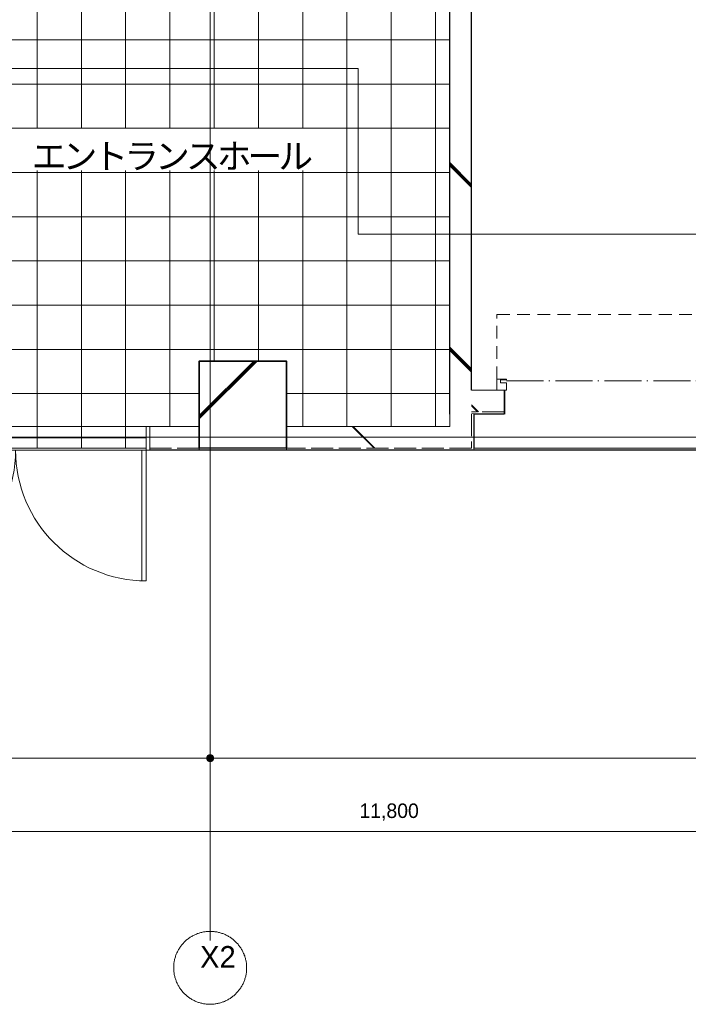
# Model space of a CAD drawing. Header units: millimetres. Extents: x -38341 to 3709, y -10682 to 48718.
# Tile 45 of 118: x -30295 to -25690, y 31758 to 38543. Entities that reach past the tile are written whole.
import ezdxf

# ---------------------------------------------------------------- set-up
doc = ezdxf.new("R2010")
doc.units = ezdxf.units.MM
doc.header["$LTSCALE"] = 50
doc.header["$PDMODE"] = 1
doc.header["$PDSIZE"] = -2
for name, pattern in [('HHP一点鎖線50-02', [6.749974, 5.09999, -0.759993, 0.129997, -0.759993]), ('HHP破線50-05', [2.789987, 1.759991, -1.029995]), ('ISO-02 破線', [3.81, 3.048, -0.762]), ('ISO-07 点線', [0.889, 0.127, -0.762]), ('ISO-08 一点鎖線', [9.144, 6.096, -0.762, 1.524, -0.762])]:
    doc.linetypes.add(name, pattern=pattern)
for name, color, linetype, lineweight in [('00ライン-グリッド-番号', 7, 'Continuous', 5), ('00ライン-グリッド-番号_ハッチング', 7, 'Continuous', 5), ('02モデリング-01スペース-2名前', 7, 'Continuous', 5), ('02モデリング-03スラブ-仕上げ', 7, 'Continuous', 5), ('02モデリング-03スラブ-仕上げ_ハッチング', 7, 'Continuous', 5), ('02モデリング-04壁-外部', 7, 'Continuous', 5), ('02モデリング-04壁-外部_ハッチング', 7, 'Continuous', 5), ('02モデリング-07建具-鋼製', 7, 'Continuous', 5), ('02モデリング-07建具-鋼製_ハッチング', 7, 'Continuous', 5), ('02モデリング-11柱', 7, 'Continuous', 25), ('02モデリング-11柱_ハッチング', 7, 'Continuous', 5), ('05記号ラベル-断面線', 7, 'Continuous', 5), ('一般', 7, 'Continuous', 5), ('一般_ハッチング', 7, 'Continuous', 5), ('寸法', 7, 'Continuous', 5), ('寸法_ハッチング', 7, 'Continuous', 5), ('木造建具-2D-シャッター', 7, 'HHP一点鎖線50-02', 15), ('木造建具-2D-シャッターケース', 7, 'HHP破線50-05', 18)]:
    doc.layers.add(name, color=color, linetype=linetype, lineweight=lineweight)
doc.layers.add('00ライン-グリッド-線', color=13, linetype='ISO-08 一点鎖線', lineweight=5, true_color=0xff5454)
doc.styles.add('PT Sans Narrow', font='PTSans.ttc')
doc.styles.get("Standard").update_dxf_attribs({"font": 'txt', "bigfont": 'BIGFONT.SHX'})
pattern_1 = [(0, (0, 0), (2e-14, -304.8), []), (-90, (0, 0), (304.8, 0), [])]

# ---------------------------------------------------------------- blocks, each defined once
blk = doc.blocks.new('グループ-48')
at = {"color": 255, "linetype": 'Continuous', "lineweight": 5, "transparency": 33554687}
blk.add_wipeout([(6350, 8325), (6350, 75), (5225, 75), (5225, 525), (4625, 525), (4625, 75), (4285, 75), (4285, -75), (2460, -75), (2460, 75), (2075, 75), (2075, 3175), (3432.5, 3175), (3432.5, 4525), (4775, 4525), (4775, 6025), (3075, 6025), (3075, 6730.8), (2890, 6730.8), (2890, 7620.8), (3075, 7620.8), (3075, 8325), (4625, 8325), (4625, 7875), (5225, 7875), (5225, 8325)], dxfattribs=at).dxf.layer = '02モデリング-03スラブ-仕上げ_ハッチング'
at = {"layer": '02モデリング-03スラブ-仕上げ_ハッチング', "linetype": 'Continuous', "lineweight": 5, "transparency": 33554687}
h = blk.add_hatch(dxfattribs=at)
h.set_pattern_fill('12インチタイル HF', style=0, pattern_type=2)
h.set_pattern_definition(pattern_1)
h.paths.add_polyline_path([(6350, 8325), (6350, 75), (5225, 75), (5225, 525), (4625, 525), (4625, 75), (4285, 75), (4285, -75), (2460, -75), (2460, 75), (2075, 75), (2075, 3175), (3432.5, 3175), (3432.5, 4525), (4775, 4525), (4775, 6025), (3075, 6025), (3075, 6730.8), (2890, 6730.8), (2890, 7620.8), (3075, 7620.8), (3075, 8325), (4625, 8325), (4625, 7875), (5225, 7875), (5225, 8325)])
at = {"layer": '02モデリング-03スラブ-仕上げ', "color": 7, "linetype": 'Continuous', "lineweight": 5, "transparency": 33554687, "flags": 128}
blk.add_lwpolyline([(6350, 8325), (6350, 75), (5225, 75), (5225, 525), (4625, 525), (4625, 75), (4285, 75), (4285, -75), (2460, -75), (2460, 75), (2075, 75), (2075, 3175)], dxfattribs=at)
at = {"color": 255, "linetype": 'Continuous', "lineweight": 5, "transparency": 33554687}
blk.add_wipeout([(6350, 8325), (6350, 75), (5225, 75), (5225, 525), (4625, 525), (4625, 75), (4285, 75), (4285, -75), (2460, -75), (2460, 75), (2075, 75), (2075, 3175), (3432.5, 3175), (3432.5, 4525), (4775, 4525), (4775, 6025), (3075, 6025), (3075, 6730.8), (2890, 6730.8), (2890, 7620.8), (3075, 7620.8), (3075, 8325), (4625, 8325), (4625, 7875), (5225, 7875), (5225, 8325)], dxfattribs=at).dxf.layer = '02モデリング-03スラブ-仕上げ_ハッチング'
at = {"layer": '02モデリング-03スラブ-仕上げ_ハッチング', "linetype": 'Continuous', "lineweight": 5, "transparency": 33554687}
h = blk.add_hatch(dxfattribs=at)
h.set_pattern_fill('12インチタイル HF', style=0, pattern_type=2)
h.set_pattern_definition(pattern_1)
h.paths.add_polyline_path([(6350, 8325), (6350, 75), (5225, 75), (5225, 525), (4625, 525), (4625, 75), (4285, 75), (4285, -75), (2460, -75), (2460, 75), (2075, 75), (2075, 3175), (3432.5, 3175), (3432.5, 4525), (4775, 4525), (4775, 6025), (3075, 6025), (3075, 6730.8), (2890, 6730.8), (2890, 7620.8), (3075, 7620.8), (3075, 8325), (4625, 8325), (4625, 7875), (5225, 7875), (5225, 8325)])
at = {"layer": '02モデリング-03スラブ-仕上げ', "color": 7, "linetype": 'Continuous', "lineweight": 5, "transparency": 33554687, "flags": 128}
blk.add_lwpolyline([(6350, 8325), (6350, 75), (5225, 75), (5225, 525), (4625, 525), (4625, 75), (4285, 75), (4285, -75), (2460, -75), (2460, 75), (2075, 75), (2075, 3175)], dxfattribs=at)
at = {"layer": '02モデリング-03スラブ-仕上げ', "color": 0, "flags": 1}
for tag in ['IFC_UUID', 'instanceID']:
    blk.add_attdef(tag, (2075, -75), '', height=0.18, dxfattribs=at)
blk = doc.blocks.new('スマートシャッター (2D)')
at = {"layer": '02モデリング-07建具-鋼製', "linetype": 'Continuous', "lineweight": 5}
for p in [(-2160, 0), (2160, 0)]:
    blk.add_point(p, dxfattribs=at)
at = {"layer": '木造建具-2D-シャッターケース'}
blk.add_line((-2215, -603), (2215, -603), dxfattribs=at)
at = {"layer": '02モデリング-07建具-鋼製', "color": 0, "flags": 1}
for tag in ['記号', 'No.']:
    blk.add_attdef(tag, (242.5, -55), '', height=0.18, dxfattribs=at)
at = {"color": 255}
for points in [[(-2215, -82.5), (-2215, -158), (-2150, -158), (-2150, -154), (-2190, -154), (-2190, -133), (-2150, -133), (-2150, -82.5)], [(2215, -82.5), (2215, -158), (2150, -158), (2150, -154), (2190, -154), (2190, -133), (2150, -133), (2150, -82.5)]]:
    blk.add_wipeout(points, dxfattribs=at).dxf.layer = '02モデリング-07建具-鋼製_ハッチング'
at = {"layer": '02モデリング-07建具-鋼製'}
for p, q in [((-2160, 82.5), (-2160, -82.5)), ((2160, 82.5), (2160, -82.5))]:
    blk.add_line(p, q, dxfattribs=at)
at = {"layer": '02モデリング-07建具-鋼製', "flags": 128}
for points in [[(-2215, -82.5), (-2215, -158), (-2150, -158), (-2150, -154), (-2190, -154), (-2190, -133), (-2150, -133), (-2150, -82.5)], [(2215, -82.5), (2215, -158), (2150, -158), (2150, -154), (2190, -154), (2190, -133), (2150, -133), (2150, -82.5)]]:
    blk.add_lwpolyline(points, close=True, dxfattribs=at)
at = {"layer": '木造建具-2D-シャッター'}
blk.add_line((-2150, -146), (2150, -146), dxfattribs=at)
at = {"layer": '木造建具-2D-シャッターケース'}
for p, q in [((-2215, -158), (-2215, -603)), ((2215, -603), (2215, -158))]:
    blk.add_line(p, q, dxfattribs=at)
blk = doc.blocks.new('グループ-114')
at = {"layer": '02モデリング-07建具-鋼製', "color": 7, "linetype": 'Continuous', "lineweight": 5, "transparency": 33554687}
for p, q in [((-925, 82.5), (-925, -82.5)), ((925, 82.5), (925, -82.5))]:
    blk.add_line(p, q, dxfattribs=at)
blk = doc.blocks.new('グループ-115')
at = {"color": 255, "linetype": 'Continuous', "lineweight": 5, "transparency": 33554687}
for points in [[(-925, 82.5), (-900, 82.5), (-900, -82.5), (-925, -82.5)], [(900, 82.5), (925, 82.5), (925, -82.5), (900, -82.5)]]:
    blk.add_wipeout(points, dxfattribs=at).dxf.layer = '02モデリング-07建具-鋼製_ハッチング'
at = {"layer": '02モデリング-07建具-鋼製', "color": 7, "linetype": 'Continuous', "lineweight": 5, "transparency": 33554687, "flags": 128}
for points in [[(-925, 82.5), (-900, 82.5), (-900, -82.5), (-925, -82.5)], [(900, 82.5), (925, 82.5), (925, -82.5), (900, -82.5)]]:
    blk.add_lwpolyline(points, close=True, dxfattribs=at)
blk = doc.blocks.new('グループ-116')
at = {"layer": '02モデリング-07建具-鋼製', "color": 7, "transparency": 33554687}
blk.add_blockref('グループ-114', (0, 0), dxfattribs=at)
blk.add_blockref('グループ-115', (0, 0), dxfattribs=at)
at = {"layer": '02モデリング-07建具-鋼製', "color": 7, "linetype": 'Continuous', "lineweight": 5, "transparency": 33554687}
for p, q in [((-925, 82.5), (-900, 82.5)), ((-900, 82.5), (-900, -82.5)), ((925, 82.5), (900, 82.5)), ((900, 82.5), (900, -82.5)), ((-925, -82.5), (-900, -82.5)), ((925, -82.5), (900, -82.5))]:
    blk.add_line(p, q, dxfattribs=at)
blk = doc.blocks.new('グループ-117')
at = {"layer": '02モデリング-07建具-鋼製', "color": 7, "linetype": 'Continuous', "lineweight": 5, "transparency": 33554687}
blk.add_arc((-900, 82.5), 900, 0, 90, dxfattribs=at)
blk = doc.blocks.new('グループ-119')
at = {"color": 255, "linetype": 'Continuous', "lineweight": 5, "transparency": 33554687}
blk.add_wipeout([(-900, 82.5), (-900, 982.5), (-870, 982.5), (-870, 82.5)], dxfattribs=at).dxf.layer = '02モデリング-07建具-鋼製_ハッチング'
at = {"layer": '02モデリング-07建具-鋼製', "color": 7, "linetype": 'Continuous', "lineweight": 5, "transparency": 33554687, "flags": 128}
blk.add_lwpolyline([(-900, 82.5), (-900, 982.5), (-870, 982.5), (-870, 82.5)], close=True, dxfattribs=at)
blk = doc.blocks.new('グループ-120')
at = {"layer": '一般', "color": 7, "transparency": 33554687}
blk.add_blockref('グループ-119', (0, 0), dxfattribs=at)
blk = doc.blocks.new('グループ-121')
at = {"layer": '一般', "color": 7, "transparency": 33554687}
blk.add_blockref('グループ-120', (0, 0), dxfattribs=at)
blk = doc.blocks.new('グループ-122')
at = {"layer": '02モデリング-07建具-鋼製', "color": 7, "linetype": 'Continuous', "lineweight": 5, "transparency": 33554687}
blk.add_arc((900, 82.5), 900, 90, 180, dxfattribs=at)
blk = doc.blocks.new('グループ-124')
at = {"color": 255, "linetype": 'Continuous', "lineweight": 5, "transparency": 33554687}
blk.add_wipeout([(900, 982.5), (900, 82.5), (870, 82.5), (870, 982.5)], dxfattribs=at).dxf.layer = '02モデリング-07建具-鋼製_ハッチング'
at = {"layer": '02モデリング-07建具-鋼製', "color": 7, "linetype": 'Continuous', "lineweight": 5, "transparency": 33554687, "flags": 128}
blk.add_lwpolyline([(900, 982.5), (900, 82.5), (870, 82.5), (870, 982.5)], close=True, dxfattribs=at)
blk = doc.blocks.new('グループ-125')
at = {"layer": '一般', "color": 7, "transparency": 33554687}
blk.add_blockref('グループ-124', (0, 0), dxfattribs=at)
blk = doc.blocks.new('グループ-126')
at = {"layer": '一般', "color": 7, "transparency": 33554687}
blk.add_blockref('グループ-125', (0, 0), dxfattribs=at)
blk = doc.blocks.new('グループ-127')
at = {"layer": '02モデリング-07建具-鋼製', "color": 7, "linetype": 'Continuous', "lineweight": 5, "transparency": 33554687}
for p, q in [((-925, 82.5), (925, 82.5)), ((-925, -82.5), (925, -82.5))]:
    blk.add_line(p, q, dxfattribs=at)
blk = doc.blocks.new('ドア (2D)-1')
at = {"layer": '02モデリング-07建具-鋼製', "color": 7, "transparency": 33554687}
blk.add_blockref('グループ-116', (0, 0), dxfattribs=at)
at = {"layer": '一般', "color": 7, "transparency": 33554687}
for name in ['グループ-117', 'グループ-122']:
    blk.add_blockref(name, (0, 0), dxfattribs=at)
at = {"layer": '02モデリング-07建具-鋼製', "color": 0, "flags": 1}
for tag in ['記号', 'No.', 'IFC_UUID', 'instanceID']:
    blk.add_attdef(tag, (-90, 0), '', height=0.18, dxfattribs=at)
at = {"layer": '02モデリング-07建具-鋼製', "color": 7, "transparency": 33554687}
for name in ['グループ-121', 'グループ-126']:
    blk.add_blockref(name, (0, 0), dxfattribs=at)
at = {"layer": '一般', "color": 7, "transparency": 33554687}
blk.add_blockref('グループ-127', (0, 0), dxfattribs=at)
blk = doc.blocks.new('グループ-159')
at = {"color": 255, "linetype": 'Continuous', "lineweight": 5, "transparency": 33554687}
blk.add_wipeout([(3471.6, 1840), (5437, 1840), (5437, 2126.5), (3471.6, 2126.5)], dxfattribs=at).dxf.layer = '一般_ハッチング'
at = {"layer": '一般', "color": 7, "transparency": 33554687, "insert": (3471.6, 1840), "char_height": 174.919, "attachment_point": 7, "line_spacing_factor": 2.004657, "style": 'PT Sans Narrow'}
blk.add_mtext('{\\T0.89;エントランスホール}', dxfattribs=at)
blk = doc.blocks.new('グループ-160')
at = {"layer": '02モデリング-01スペース-2名前', "color": 7, "transparency": 33554687}
blk.add_blockref('グループ-159', (0, 0), dxfattribs=at)
blk = doc.blocks.new('グループ-162')
at = {"color": 255, "linetype": 'Continuous', "lineweight": 35, "transparency": 33554687}
blk.add_wipeout([(4625, -75), (4625, 525), (5225, 525), (5225, -75)], dxfattribs=at).dxf.layer = '02モデリング-11柱_ハッチング'
at = {"layer": '02モデリング-11柱_ハッチング', "linetype": 'Continuous', "lineweight": 5, "transparency": 33554687}
h = blk.add_hatch(dxfattribs=at)
h.set_pattern_fill('鉄筋コンクリート [CN] HF-スラブ', style=0, pattern_type=2)
h.set_pattern_definition([(45, (8.95, -13.3), (-621.74, 650.72), []), (45, (14.1, -19.4), (-621.8, 650.67), []), (45, (17.9, -26.5), (-621.8, 650.67), [])])
h.paths.add_polyline_path([(4625, -75), (4625, 525), (5225, 525), (5225, -75)])
at = {"layer": '02モデリング-11柱', "color": 7, "linetype": 'Continuous', "lineweight": 35, "transparency": 33554687, "flags": 128}
blk.add_lwpolyline([(4625, -75), (4625, 525), (5225, 525), (5225, -75)], close=True, dxfattribs=at)
at = {"layer": '02モデリング-11柱', "color": 0, "flags": 1}
for tag in ['IFC_UUID', 'instanceID']:
    blk.add_attdef(tag, (4625, -75), '', height=0.18, dxfattribs=at)
blk = doc.blocks.new('_1F-FL (2D)')
at = {"layer": '02モデリング-03スラブ-仕上げ', "color": 7, "transparency": 33554687}
blk.add_blockref('グループ-48', (0, 0), dxfattribs=at)
at = {"color": 255, "linetype": 'Continuous', "lineweight": 5, "transparency": 33554687}
blk.add_wipeout([(6500, 325), (6725, 325), (6725, 160), (6500, 160)], dxfattribs=at).dxf.layer = '02モデリング-04壁-外部_ハッチング'
at = {"layer": '02モデリング-01スペース-2名前', "color": 7, "transparency": 33554687}
blk.add_blockref('グループ-160', (0, 0), dxfattribs=at)
at = {"color": 255, "linetype": 'Continuous', "lineweight": 25, "transparency": 33554687}
blk.add_wipeout([(6500, 160), (6500, 175), (6725, 175), (6725, 160)], dxfattribs=at).dxf.layer = '02モデリング-04壁-外部_ハッチング'
at = {"color": 255, "linetype": 'Continuous', "lineweight": 5, "transparency": 33554687}
for points in [[(4285, -90), (4285, 75), (4625, 75), (4625, -90)], [(5225, -90), (6515, -90), (6350, 75), (5225, 75)]]:
    blk.add_wipeout(points, dxfattribs=at).dxf.layer = '02モデリング-04壁-外部_ハッチング'
at = {"color": 255, "linetype": 'Continuous', "lineweight": 18, "transparency": 33554687}
blk.add_wipeout([(6500, 175), (6500, 325), (6725, 325), (6725, 175)], dxfattribs=at).dxf.layer = '02モデリング-04壁-外部_ハッチング'
at = {"color": 255, "linetype": 'Continuous', "lineweight": 25, "transparency": 33554687}
blk.add_wipeout([(4285, -75), (4625, -75), (4625, -90), (4285, -90)], dxfattribs=at).dxf.layer = '02モデリング-04壁-外部_ハッチング'
at = {"color": 255, "linetype": 'Continuous', "lineweight": 5, "transparency": 33554687}
blk.add_wipeout([(5225, -90), (6515, -90), (6500, -75), (5225, -75)], dxfattribs=at).dxf.layer = '02モデリング-04壁-外部_ハッチング'
at = {"layer": '02モデリング-04壁-外部_ハッチング', "linetype": 'Continuous', "lineweight": 5, "transparency": 33554687}
h = blk.add_hatch(dxfattribs=at)
h.set_pattern_fill('鉄筋コンクリート [CN] HF-壁用', angle=180, style=0, pattern_type=2)
h.set_pattern_definition([(135, (-32.87, 36.3), (20726.47, -21689.014), []), (135, (-35.36, 35.36), (20726.47, -21689.014), []), (135, (-36.9, 33.8), (20726.47, -21689.014), [])])
h.paths.add_polyline_path([(6500, 175), (6500, 325), (6725, 325), (6725, 175)])
at = {"layer": '02モデリング-04壁-外部', "color": 7, "linetype": 'Continuous', "lineweight": 18, "transparency": 33554687}
blk.add_line((6725, 325), (6500, 325), dxfattribs=at)
at = {"layer": '02モデリング-04壁-外部', "color": 7, "linetype": 'Continuous', "lineweight": 5, "transparency": 33554687}
for p, q in [((6725, 325), (6500, 325)), ((6725, 325), (6725, 160)), ((6725, 325), (6725, 175)), ((6725, 160), (6500, 160)), ((6725, 175), (6725, 160))]:
    blk.add_line(p, q, dxfattribs=at)
at = {"layer": '02モデリング-04壁-外部', "color": 7, "linetype": 'ISO-02 破線', "lineweight": 18, "transparency": 33554687}
blk.add_line((6725, 175), (6500, 175), dxfattribs=at)
at = {"layer": '02モデリング-04壁-外部', "color": 7, "linetype": 'Continuous', "lineweight": 25, "transparency": 33554687}
for p, q in [((6725, 160), (6500, 160)), ((6725, 175), (6725, 160))]:
    blk.add_line(p, q, dxfattribs=at)
at = {"color": 255, "linetype": 'Continuous', "lineweight": 18, "transparency": 33554687}
blk.add_wipeout([(4285, 75), (4625, 75), (4625, -75), (4285, -75)], dxfattribs=at).dxf.layer = '02モデリング-04壁-外部_ハッチング'
at = {"color": 255, "linetype": 'Continuous', "lineweight": 5, "transparency": 33554687}
blk.add_wipeout([(5225, -75), (6500, -75), (6350, 75), (5225, 75)], dxfattribs=at).dxf.layer = '02モデリング-04壁-外部_ハッチング'
at = {"layer": '02モデリング-04壁-外部_ハッチング', "linetype": 'Continuous', "lineweight": 5, "transparency": 33554687}
h = blk.add_hatch(dxfattribs=at)
h.set_pattern_fill('鉄筋コンクリート [CN] HF-壁用', angle=180, style=0, pattern_type=2)
h.set_pattern_definition([(135, (-32.87, 36.3), (20726.47, -21689.01), []), (135, (-35.36, 35.36), (20726.47, -21689.01), []), (135, (-36.9, 33.8), (20726.47, -21689.01), [])])
h.paths.add_polyline_path([(4285, 75), (4625, 75), (4625, -75), (4285, -75)])
h = blk.add_hatch(dxfattribs=at)
h.set_pattern_fill('鉄筋コンクリート [CN] HF-壁用', angle=-180, style=0, pattern_type=2)
h.set_pattern_definition([(-225, (-32.87, 36.3), (20726.47, -21689.014), []), (-225, (-35.36, 35.36), (20726.47, -21689.014), []), (-225, (-36.9, 33.8), (20726.47, -21689.014), [])])
h.paths.add_polyline_path([(5225, -75), (6500, -75), (6350, 75), (5225, 75)])
at = {"layer": '02モデリング-04壁-外部', "color": 7, "linetype": 'Continuous', "lineweight": 18, "transparency": 33554687}
for p, q in [((4625, 75), (4285, 75)), ((6350, 75), (5225, 75))]:
    blk.add_line(p, q, dxfattribs=at)
at = {"layer": '02モデリング-04壁-外部', "color": 7, "linetype": 'Continuous', "lineweight": 5, "transparency": 33554687}
for p, q in [((4285, -90), (4285, 75)), ((4625, 75), (4285, 75)), ((4285, -75), (4285, 75)), ((4625, 75), (4625, -90)), ((5225, 75), (5225, -90)), ((6350, 75), (5225, 75)), ((4285, -90), (4285, -75)), ((4625, -90), (4285, -90)), ((6515, -90), (5225, -90))]:
    blk.add_line(p, q, dxfattribs=at)
at = {"layer": '02モデリング-04壁-外部', "color": 7, "linetype": 'ISO-02 破線', "lineweight": 18, "transparency": 33554687}
for p, q in [((4625, -75), (4285, -75)), ((6500, -75), (5225, -75))]:
    blk.add_line(p, q, dxfattribs=at)
at = {"layer": '02モデリング-04壁-外部', "color": 7, "linetype": 'Continuous', "lineweight": 25, "transparency": 33554687}
for p, q in [((4285, -90), (4285, -75)), ((4625, -90), (4285, -90)), ((6515, -90), (5225, -90))]:
    blk.add_line(p, q, dxfattribs=at)
at = {"layer": '02モデリング-07建具-鋼製', "color": 7, "transparency": 33554687, "xscale": -1, "rotation": 180}
blk.add_blockref('スマートシャッター (2D)', (8890, 242.5), dxfattribs=at)
at = {"layer": '02モデリング-07建具-鋼製', "color": 7, "transparency": 33554687, "rotation": 180}
blk.add_blockref('ドア (2D)-1', (3360, -7.5), dxfattribs=at)
at = {"layer": '02モデリング-11柱'}
blk.add_blockref('グループ-162', (0, 0), dxfattribs=at)
at = {"color": 255, "linetype": 'Continuous', "lineweight": 5, "transparency": 33554687}
blk.add_wipeout([(6350, 75), (6515, -90), (6515, 160), (6350, 160)], dxfattribs=at).dxf.layer = '02モデリング-04壁-外部_ハッチング'
for points in [[(6500, -75), (6515, -90), (6515, 160), (6500, 160)], [(5225, -75), (5225, -90), (4625, -90), (4625, -75)]]:
    blk.add_wipeout(points, dxfattribs=at).dxf.layer = '02モデリング-04壁-外部_ハッチング'
for points in [[(6350, 75), (6500, -75), (6500, 160), (6350, 160)], [(5225, -90), (5225, -75), (4625, -75), (4625, -90)]]:
    blk.add_wipeout(points, dxfattribs=at).dxf.layer = '02モデリング-04壁-外部_ハッチング'
at = {"layer": '02モデリング-04壁-外部_ハッチング', "linetype": 'Continuous', "lineweight": 5, "transparency": 33554687}
h = blk.add_hatch(dxfattribs=at)
h.set_pattern_fill('鉄筋コンクリート [CN] HF-壁用', angle=-90, style=0, pattern_type=2)
h.set_pattern_definition([(-135, (-36.3, -32.87), (21689.014, 20726.47), []), (-135, (-35.36, -35.36), (21689.014, 20726.47), []), (-135, (-33.8, -36.9), (21689.014, 20726.47), [])])
h.paths.add_polyline_path([(6350, 75), (6500, -75), (6500, 160), (6350, 160)])
at = {"layer": '02モデリング-04壁-外部', "color": 7, "linetype": 'Continuous', "lineweight": 18, "transparency": 33554687}
blk.add_line((6350, 160), (6350, 75), dxfattribs=at)
at = {"layer": '02モデリング-04壁-外部', "color": 7, "linetype": 'Continuous', "lineweight": 5, "transparency": 33554687}
for p, q in [((6350, 160), (6350, 75)), ((6515, 160), (6515, -90)), ((4625, -75), (4625, -90)), ((5225, -75), (4625, -75)), ((5225, -90), (4625, -90)), ((5225, -75), (5225, -90))]:
    blk.add_line(p, q, dxfattribs=at)
at = {"layer": '02モデリング-04壁-外部', "color": 7, "linetype": 'ISO-02 破線', "lineweight": 18, "transparency": 33554687}
blk.add_line((6500, 160), (6500, -75), dxfattribs=at)
at = {"layer": '02モデリング-04壁-外部', "color": 7, "linetype": 'Continuous', "lineweight": 25, "transparency": 33554687}
for p, q in [((6515, 160), (6515, -90)), ((5225, -90), (4625, -90))]:
    blk.add_line(p, q, dxfattribs=at)
at = {"layer": '02モデリング-04壁-外部', "color": 7, "linetype": 'ISO-07 点線', "lineweight": 18, "transparency": 33554687}
blk.add_line((5225, -75), (4625, -75), dxfattribs=at)
at = {"color": 255, "linetype": 'Continuous', "lineweight": 5, "transparency": 33554687}
for points in [[(6500, 160), (6350, 160), (6350, 8325), (6500, 8325)], [(11260, -75), (11260, -90), (6515, -90), (6515, -75)]]:
    blk.add_wipeout(points, dxfattribs=at).dxf.layer = '02モデリング-04壁-外部_ハッチング'
at = {"layer": '02モデリング-04壁-外部_ハッチング', "linetype": 'Continuous', "lineweight": 5, "transparency": 33554687}
h = blk.add_hatch(dxfattribs=at)
h.set_pattern_fill('鉄筋コンクリート [CN] HF-スラブ', angle=90, style=0, pattern_type=2)
h.set_pattern_definition([(135, (13.3, 8.95), (-650.724, -621.74), []), (135, (19.4, 14.1), (-650.67, -621.794), []), (135, (26.5, 17.9), (-650.67, -621.794), [])])
h.paths.add_polyline_path([(6500, 160), (6350, 160), (6350, 8325), (6500, 8325)])
at = {"layer": '02モデリング-04壁-外部', "color": 7, "linetype": 'Continuous', "lineweight": 25, "transparency": 33554687}
for p, q in [((6350, 160), (6350, 8325)), ((6500, 325), (6500, 7525))]:
    blk.add_line(p, q, dxfattribs=at)
at = {"color": 255, "linetype": 'Continuous', "lineweight": 5, "transparency": 33554687}
blk.add_wipeout([(11260, -90), (11260, -75), (6515, -75), (6515, -90)], dxfattribs=at).dxf.layer = '02モデリング-04壁-外部_ハッチング'
at = {"layer": '02モデリング-04壁-外部', "color": 7, "linetype": 'ISO-07 点線', "lineweight": 18, "transparency": 33554687}
blk.add_line((11260, -75), (6515, -75), dxfattribs=at)
at = {"layer": '02モデリング-04壁-外部', "color": 7, "linetype": 'Continuous', "lineweight": 5, "transparency": 33554687}
for p, q in [((6515, -75), (6515, -90)), ((11260, -75), (6515, -75)), ((11260, -90), (6515, -90))]:
    blk.add_line(p, q, dxfattribs=at)
at = {"layer": '02モデリング-04壁-外部', "color": 7, "linetype": 'Continuous', "lineweight": 25, "transparency": 33554687}
blk.add_line((11260, -90), (6515, -90), dxfattribs=at)
blk = doc.blocks.new('グループ-185')
at = {"layer": '05記号ラベル-断面線', "color": 7, "linetype": 'Continuous', "lineweight": 5, "transparency": 33554687, "flags": 128}
blk.add_lwpolyline([(-2320, 2540), (5720.5, 2540), (5720.5, 1400), (13860, 1400)], dxfattribs=at)
blk = doc.blocks.new('_line (3D)')
at = {"layer": '05記号ラベル-断面線', "color": 7, "transparency": 33554687}
blk.add_blockref('グループ-185', (0, 0), dxfattribs=at)
blk = doc.blocks.new('グループ-197')
at = {"layer": '00ライン-グリッド-線', "transparency": 33554687}
blk.add_line((-380.46, 332.96), (-60.28, 332.96), dxfattribs=at)
at = {"layer": '00ライン-グリッド-線', "color": 0, "flags": 1}
for tag in ['IFC_UUID', 'instanceID']:
    blk.add_attdef(tag, (-385.49, 327.93), '', height=0.18, dxfattribs=at)
blk = doc.blocks.new('グループ-198')
at = {"layer": '00ライン-グリッド-番号', "flags": 128}
blk.add_lwpolyline([(-228.43, 256.6), (-228.51, 256.5), (-228.6, 256.41), (-228.68, 256.32), (-228.77, 256.23), (-228.86, 256.15), (-228.95, 256.07), (-229.04, 255.99), (-229.14, 255.91), (-229.24, 255.83), (-229.33, 255.76), (-229.43, 255.69), (-229.54, 255.62), (-229.64, 255.55), (-229.75, 255.49), (-229.85, 255.43), (-229.96, 255.37), (-230.07, 255.31), (-230.18, 255.26), (-230.3, 255.21), (-230.41, 255.16), (-230.53, 255.12), (-230.64, 255.08), (-230.76, 255.04), (-230.88, 255), (-231, 254.97), (-231.12, 254.94), (-231.24, 254.91), (-231.36, 254.89), (-231.48, 254.87), (-231.6, 254.85), (-231.72, 254.83), (-231.85, 254.82), (-231.97, 254.81), (-232.09, 254.8), (-232.22, 254.8), (-232.34, 254.8), (-232.46, 254.8), (-232.59, 254.81), (-232.71, 254.82), (-232.83, 254.83), (-232.95, 254.85), (-233.08, 254.86), (-233.2, 254.88), (-233.32, 254.91), (-233.44, 254.94), (-233.56, 254.97), (-233.68, 255), (-233.8, 255.03), (-233.91, 255.07), (-234.03, 255.11), (-234.14, 255.16), (-234.26, 255.2), (-234.37, 255.25), (-234.48, 255.31), (-234.59, 255.36), (-234.7, 255.42), (-234.81, 255.48), (-234.91, 255.54), (-235.02, 255.61), (-235.12, 255.68), (-235.22, 255.75), (-235.32, 255.82), (-235.42, 255.9), (-235.51, 255.98), (-235.61, 256.06), (-235.7, 256.14), (-235.79, 256.22), (-235.88, 256.31), (-235.96, 256.4), (-236.04, 256.49), (-236.13, 256.59), (-236.2, 256.68), (-236.28, 256.78), (-236.35, 256.88), (-236.42, 256.98), (-236.49, 257.08), (-236.56, 257.18), (-236.62, 257.29), (-236.68, 257.4), (-236.74, 257.51), (-236.8, 257.62), (-236.85, 257.73), (-236.9, 257.84), (-236.95, 257.95), (-236.99, 258.07), (-237.03, 258.19), (-237.07, 258.3), (-237.11, 258.42), (-237.14, 258.54), (-237.17, 258.66), (-237.2, 258.78), (-237.22, 258.9), (-237.25, 259.02), (-237.26, 259.14), (-237.28, 259.27), (-237.29, 259.39), (-237.3, 259.51), (-237.31, 259.64), (-237.31, 259.76), (-237.31, 259.88), (-237.31, 260.01), (-237.3, 260.13), (-237.29, 260.25), (-237.28, 260.37), (-237.27, 260.5), (-237.25, 260.62), (-237.23, 260.74), (-237.2, 260.86), (-237.18, 260.98), (-237.15, 261.1), (-237.11, 261.22), (-237.08, 261.34), (-237.04, 261.46), (-237, 261.57), (-236.95, 261.69), (-236.91, 261.8), (-236.86, 261.91), (-236.8, 262.03), (-236.75, 262.14), (-236.69, 262.24), (-236.63, 262.35), (-236.57, 262.46), (-236.5, 262.56), (-236.43, 262.66), (-236.36, 262.77), (-236.29, 262.86), (-236.21, 262.96), (-236.13, 263.06), (-236.05, 263.15), (-235.97, 263.24), (-235.89, 263.33), (-235.8, 263.42), (-235.71, 263.5), (-235.62, 263.59), (-235.53, 263.67), (-235.43, 263.75), (-235.33, 263.82), (-235.23, 263.9), (-235.13, 263.97), (-235.03, 264.04), (-234.93, 264.1), (-234.82, 264.17), (-234.71, 264.23), (-234.61, 264.29), (-234.5, 264.34), (-234.38, 264.39), (-234.27, 264.44), (-234.16, 264.49), (-234.04, 264.54), (-233.93, 264.58), (-233.81, 264.62), (-233.69, 264.65), (-233.57, 264.69), (-233.45, 264.72), (-233.33, 264.74), (-233.21, 264.77), (-233.09, 264.79), (-232.97, 264.81), (-232.85, 264.82), (-232.72, 264.83), (-232.6, 264.84), (-232.48, 264.85), (-232.35, 264.85), (-232.23, 264.85), (-232.11, 264.85), (-231.98, 264.84), (-231.86, 264.84), (-231.74, 264.82), (-231.62, 264.81), (-231.49, 264.79), (-231.37, 264.77), (-231.25, 264.75), (-231.13, 264.72), (-231.01, 264.69), (-230.89, 264.66), (-230.77, 264.62), (-230.66, 264.58), (-230.54, 264.54), (-230.42, 264.5), (-230.31, 264.45), (-230.2, 264.4), (-230.09, 264.35), (-229.98, 264.29), (-229.87, 264.23), (-229.76, 264.17), (-229.65, 264.11), (-229.55, 264.04), (-229.45, 263.98), (-229.35, 263.9), (-229.25, 263.83), (-229.15, 263.76), (-229.05, 263.68), (-228.96, 263.6), (-228.87, 263.51), (-228.78, 263.43), (-228.69, 263.34), (-228.61, 263.25), (-228.52, 263.16), (-228.44, 263.07), (-228.36, 262.97), (-228.29, 262.88), (-228.22, 262.78), (-228.14, 262.68), (-228.08, 262.57), (-228.01, 262.47), (-227.95, 262.36), (-227.88, 262.26), (-227.83, 262.15), (-227.77, 262.04), (-227.72, 261.93), (-227.67, 261.81), (-227.62, 261.7), (-227.58, 261.59), (-227.53, 261.47), (-227.5, 261.35), (-227.46, 261.23), (-227.43, 261.12), (-227.4, 261), (-227.37, 260.88), (-227.34, 260.75), (-227.32, 260.63), (-227.3, 260.51), (-227.29, 260.39), (-227.28, 260.27), (-227.27, 260.14), (-227.26, 260.02), (-227.26, 259.9), (-227.26, 259.77), (-227.26, 259.65), (-227.27, 259.53), (-227.28, 259.4), (-227.29, 259.28), (-227.3, 259.16), (-227.32, 259.04), (-227.34, 258.91), (-227.37, 258.79), (-227.39, 258.67), (-227.42, 258.55), (-227.46, 258.43), (-227.49, 258.32), (-227.53, 258.2), (-227.57, 258.08), (-227.61, 257.97), (-227.66, 257.85), (-227.71, 257.74), (-227.76, 257.63), (-227.82, 257.52), (-227.88, 257.41), (-227.94, 257.3), (-228, 257.2), (-228.07, 257.09), (-228.14, 256.99), (-228.21, 256.89), (-228.28, 256.79), (-228.36, 256.69)], close=True, dxfattribs=at)
at = {"color": 255, "lineweight": 5, "transparency": 33554687}
blk.add_wipeout([(-233.27, 258.22), (-229.17, 258.22), (-229.17, 263.59), (-233.27, 263.59)], dxfattribs=at).dxf.layer = '00ライン-グリッド-番号_ハッチング'
at = {"layer": '00ライン-グリッド-番号', "color": 7, "transparency": 33554687, "insert": (-231.22, 262.83), "char_height": 2.999, "attachment_point": 2, "line_spacing_factor": 1.080085, "style": 'PT Sans Narrow'}
blk.add_mtext('X2', dxfattribs=at)
blk = doc.blocks.new('グループ-199')
at = {"layer": '00ライン-グリッド-線', "transparency": 33554687}
blk.add_line((-232.28, 259.83), (-232.28, 544.87), dxfattribs=at)
at = {"layer": '00ライン-グリッド-線', "color": 7, "transparency": 33554687}
blk.add_blockref('グループ-198', (0, 0), dxfattribs=at)
at = {"layer": '00ライン-グリッド-線', "color": 0, "flags": 1}
for tag in ['instanceID', 'IFC_UUID']:
    blk.add_attdef(tag, (-237.31, 254.8), '', height=0.18, dxfattribs=at)
blk = doc.blocks.new('グループ-206')
at = {"layer": '寸法', "color": 7, "transparency": 33554687, "insert": (-211.72, 282.48), "char_height": 1.999, "attachment_point": 1, "line_spacing_factor": 1.080085, "style": 'PT Sans Narrow'}
blk.add_mtext('11,800', dxfattribs=at)
blk = doc.blocks.new('グループ-207')
at = {"layer": '寸法', "color": 7, "linetype": 'Continuous', "lineweight": 5, "transparency": 33554687}
blk.add_line((-326.28, 278.61), (-90.28, 278.61), dxfattribs=at)
at = {"layer": '寸法', "color": 7, "transparency": 33554687}
blk.add_blockref('グループ-206', (0, 0), dxfattribs=at)
blk = doc.blocks.new('グループ-223')
at = {"layer": '寸法_ハッチング', "linetype": 'Continuous', "lineweight": 0, "transparency": 33554687}
blk.add_hatch(color=7, dxfattribs=at).paths.add_polyline_path([(-231.78, 288.73), (-231.78, 288.72), (-231.78, 288.71), (-231.79, 288.7), (-231.79, 288.68), (-231.79, 288.67), (-231.79, 288.66), (-231.79, 288.65), (-231.79, 288.64), (-231.8, 288.62), (-231.8, 288.61), (-231.8, 288.6), (-231.81, 288.59), (-231.81, 288.58), (-231.81, 288.56), (-231.82, 288.55), (-231.82, 288.54), (-231.83, 288.53), (-231.83, 288.52), (-231.84, 288.51), (-231.84, 288.5), (-231.85, 288.49), (-231.86, 288.48), (-231.86, 288.47), (-231.87, 288.45), (-231.88, 288.44), (-231.88, 288.43), (-231.89, 288.43), (-231.9, 288.42), (-231.91, 288.41), (-231.91, 288.4), (-231.92, 288.39), (-231.93, 288.38), (-231.94, 288.37), (-231.95, 288.36), (-231.96, 288.35), (-231.97, 288.35), (-231.98, 288.34), (-231.99, 288.33), (-232, 288.32), (-232.01, 288.32), (-232.02, 288.31), (-232.03, 288.3), (-232.04, 288.3), (-232.05, 288.29), (-232.06, 288.29), (-232.07, 288.28), (-232.08, 288.28), (-232.09, 288.27), (-232.1, 288.27), (-232.12, 288.26), (-232.13, 288.26), (-232.14, 288.25), (-232.15, 288.25), (-232.16, 288.25), (-232.17, 288.24), (-232.19, 288.24), (-232.2, 288.24), (-232.21, 288.24), (-232.22, 288.24), (-232.24, 288.24), (-232.25, 288.23), (-232.26, 288.23), (-232.27, 288.23), (-232.28, 288.23), (-232.3, 288.23), (-232.31, 288.23), (-232.32, 288.23), (-232.33, 288.24), (-232.35, 288.24), (-232.36, 288.24), (-232.37, 288.24), (-232.38, 288.24), (-232.39, 288.24), (-232.41, 288.25), (-232.42, 288.25), (-232.43, 288.25), (-232.44, 288.26), (-232.45, 288.26), (-232.46, 288.27), (-232.48, 288.27), (-232.49, 288.28), (-232.5, 288.28), (-232.51, 288.29), (-232.52, 288.29), (-232.53, 288.3), (-232.54, 288.3), (-232.55, 288.31), (-232.56, 288.32), (-232.57, 288.32), (-232.58, 288.33), (-232.59, 288.34), (-232.6, 288.35), (-232.61, 288.35), (-232.62, 288.36), (-232.63, 288.37), (-232.64, 288.38), (-232.65, 288.39), (-232.65, 288.4), (-232.66, 288.41), (-232.67, 288.42), (-232.68, 288.43), (-232.69, 288.43), (-232.69, 288.44), (-232.7, 288.45), (-232.71, 288.47), (-232.71, 288.48), (-232.72, 288.49), (-232.73, 288.5), (-232.73, 288.51), (-232.74, 288.52), (-232.74, 288.53), (-232.75, 288.54), (-232.75, 288.55), (-232.76, 288.56), (-232.76, 288.58), (-232.76, 288.59), (-232.77, 288.6), (-232.77, 288.61), (-232.77, 288.62), (-232.77, 288.64), (-232.78, 288.65), (-232.78, 288.66), (-232.78, 288.67), (-232.78, 288.68), (-232.78, 288.7), (-232.78, 288.71), (-232.78, 288.72), (-232.78, 288.73), (-232.78, 288.74), (-232.78, 288.76), (-232.78, 288.77), (-232.78, 288.78), (-232.78, 288.79), (-232.78, 288.81), (-232.78, 288.82), (-232.77, 288.83), (-232.77, 288.84), (-232.77, 288.85), (-232.77, 288.87), (-232.76, 288.88), (-232.76, 288.89), (-232.76, 288.9), (-232.75, 288.91), (-232.75, 288.92), (-232.74, 288.94), (-232.74, 288.95), (-232.73, 288.96), (-232.73, 288.97), (-232.72, 288.98), (-232.71, 288.99), (-232.71, 289), (-232.7, 289.01), (-232.69, 289.02), (-232.69, 289.03), (-232.68, 289.04), (-232.67, 289.05), (-232.66, 289.06), (-232.65, 289.07), (-232.65, 289.08), (-232.64, 289.09), (-232.63, 289.09), (-232.62, 289.1), (-232.61, 289.11), (-232.6, 289.12), (-232.59, 289.13), (-232.58, 289.13), (-232.57, 289.14), (-232.56, 289.15), (-232.55, 289.16), (-232.54, 289.16), (-232.53, 289.17), (-232.52, 289.17), (-232.51, 289.18), (-232.5, 289.18), (-232.49, 289.19), (-232.48, 289.19), (-232.46, 289.2), (-232.45, 289.2), (-232.44, 289.21), (-232.43, 289.21), (-232.42, 289.21), (-232.41, 289.22), (-232.39, 289.22), (-232.38, 289.22), (-232.37, 289.23), (-232.36, 289.23), (-232.35, 289.23), (-232.33, 289.23), (-232.32, 289.23), (-232.31, 289.23), (-232.3, 289.23), (-232.28, 289.23), (-232.27, 289.23), (-232.26, 289.23), (-232.25, 289.23), (-232.24, 289.23), (-232.22, 289.23), (-232.21, 289.23), (-232.2, 289.23), (-232.19, 289.22), (-232.17, 289.22), (-232.16, 289.22), (-232.15, 289.21), (-232.14, 289.21), (-232.13, 289.21), (-232.12, 289.2), (-232.1, 289.2), (-232.09, 289.19), (-232.08, 289.19), (-232.07, 289.18), (-232.06, 289.18), (-232.05, 289.17), (-232.04, 289.17), (-232.03, 289.16), (-232.02, 289.16), (-232.01, 289.15), (-232, 289.14), (-231.99, 289.13), (-231.98, 289.13), (-231.97, 289.12), (-231.96, 289.11), (-231.95, 289.1), (-231.94, 289.09), (-231.93, 289.09), (-231.92, 289.08), (-231.91, 289.07), (-231.91, 289.06), (-231.9, 289.05), (-231.89, 289.04), (-231.88, 289.03), (-231.88, 289.02), (-231.87, 289.01), (-231.86, 289), (-231.86, 288.99), (-231.85, 288.98), (-231.84, 288.97), (-231.84, 288.96), (-231.83, 288.95), (-231.83, 288.94), (-231.82, 288.92), (-231.82, 288.91), (-231.81, 288.9), (-231.81, 288.89), (-231.81, 288.88), (-231.8, 288.87), (-231.8, 288.85), (-231.8, 288.84), (-231.79, 288.83), (-231.79, 288.82), (-231.79, 288.81), (-231.79, 288.79), (-231.79, 288.78), (-231.79, 288.77), (-231.78, 288.76), (-231.78, 288.74)])
at = {"layer": '寸法', "color": 7, "linetype": 'Continuous', "lineweight": 5, "transparency": 33554687}
for p in [(-232.28, 315.44), (-326.28, 288.73)]:
    blk.add_line(p, (-232.28, 288.73), dxfattribs=at)
blk.add_circle((-232.28, 288.73), 0.5, dxfattribs=at)
blk = doc.blocks.new('グループ-225')
at = {"layer": '寸法_ハッチング', "linetype": 'Continuous', "lineweight": 0, "transparency": 33554687}
blk.add_hatch(color=7, dxfattribs=at).paths.add_polyline_path([(-231.78, 288.73), (-231.78, 288.72), (-231.78, 288.71), (-231.79, 288.7), (-231.79, 288.68), (-231.79, 288.67), (-231.79, 288.66), (-231.79, 288.65), (-231.79, 288.64), (-231.8, 288.62), (-231.8, 288.61), (-231.8, 288.6), (-231.81, 288.59), (-231.81, 288.58), (-231.81, 288.56), (-231.82, 288.55), (-231.82, 288.54), (-231.83, 288.53), (-231.83, 288.52), (-231.84, 288.51), (-231.84, 288.5), (-231.85, 288.49), (-231.86, 288.48), (-231.86, 288.47), (-231.87, 288.45), (-231.88, 288.44), (-231.88, 288.43), (-231.89, 288.43), (-231.9, 288.42), (-231.91, 288.41), (-231.91, 288.4), (-231.92, 288.39), (-231.93, 288.38), (-231.94, 288.37), (-231.95, 288.36), (-231.96, 288.35), (-231.97, 288.35), (-231.98, 288.34), (-231.99, 288.33), (-232, 288.32), (-232.01, 288.32), (-232.02, 288.31), (-232.03, 288.3), (-232.04, 288.3), (-232.05, 288.29), (-232.06, 288.29), (-232.07, 288.28), (-232.08, 288.28), (-232.09, 288.27), (-232.1, 288.27), (-232.12, 288.26), (-232.13, 288.26), (-232.14, 288.25), (-232.15, 288.25), (-232.16, 288.25), (-232.17, 288.24), (-232.19, 288.24), (-232.2, 288.24), (-232.21, 288.24), (-232.22, 288.24), (-232.24, 288.24), (-232.25, 288.23), (-232.26, 288.23), (-232.27, 288.23), (-232.28, 288.23), (-232.3, 288.23), (-232.31, 288.23), (-232.32, 288.23), (-232.33, 288.24), (-232.35, 288.24), (-232.36, 288.24), (-232.37, 288.24), (-232.38, 288.24), (-232.39, 288.24), (-232.41, 288.25), (-232.42, 288.25), (-232.43, 288.25), (-232.44, 288.26), (-232.45, 288.26), (-232.46, 288.27), (-232.48, 288.27), (-232.49, 288.28), (-232.5, 288.28), (-232.51, 288.29), (-232.52, 288.29), (-232.53, 288.3), (-232.54, 288.3), (-232.55, 288.31), (-232.56, 288.32), (-232.57, 288.32), (-232.58, 288.33), (-232.59, 288.34), (-232.6, 288.35), (-232.61, 288.35), (-232.62, 288.36), (-232.63, 288.37), (-232.64, 288.38), (-232.65, 288.39), (-232.65, 288.4), (-232.66, 288.41), (-232.67, 288.42), (-232.68, 288.43), (-232.69, 288.43), (-232.69, 288.44), (-232.7, 288.45), (-232.71, 288.47), (-232.71, 288.48), (-232.72, 288.49), (-232.73, 288.5), (-232.73, 288.51), (-232.74, 288.52), (-232.74, 288.53), (-232.75, 288.54), (-232.75, 288.55), (-232.76, 288.56), (-232.76, 288.58), (-232.76, 288.59), (-232.77, 288.6), (-232.77, 288.61), (-232.77, 288.62), (-232.77, 288.64), (-232.78, 288.65), (-232.78, 288.66), (-232.78, 288.67), (-232.78, 288.68), (-232.78, 288.7), (-232.78, 288.71), (-232.78, 288.72), (-232.78, 288.73), (-232.78, 288.74), (-232.78, 288.76), (-232.78, 288.77), (-232.78, 288.78), (-232.78, 288.79), (-232.78, 288.81), (-232.78, 288.82), (-232.77, 288.83), (-232.77, 288.84), (-232.77, 288.85), (-232.77, 288.87), (-232.76, 288.88), (-232.76, 288.89), (-232.76, 288.9), (-232.75, 288.91), (-232.75, 288.92), (-232.74, 288.94), (-232.74, 288.95), (-232.73, 288.96), (-232.73, 288.97), (-232.72, 288.98), (-232.71, 288.99), (-232.71, 289), (-232.7, 289.01), (-232.69, 289.02), (-232.69, 289.03), (-232.68, 289.04), (-232.67, 289.05), (-232.66, 289.06), (-232.65, 289.07), (-232.65, 289.08), (-232.64, 289.09), (-232.63, 289.09), (-232.62, 289.1), (-232.61, 289.11), (-232.6, 289.12), (-232.59, 289.13), (-232.58, 289.13), (-232.57, 289.14), (-232.56, 289.15), (-232.55, 289.16), (-232.54, 289.16), (-232.53, 289.17), (-232.52, 289.17), (-232.51, 289.18), (-232.5, 289.18), (-232.49, 289.19), (-232.48, 289.19), (-232.46, 289.2), (-232.45, 289.2), (-232.44, 289.21), (-232.43, 289.21), (-232.42, 289.21), (-232.41, 289.22), (-232.39, 289.22), (-232.38, 289.22), (-232.37, 289.23), (-232.36, 289.23), (-232.35, 289.23), (-232.33, 289.23), (-232.32, 289.23), (-232.31, 289.23), (-232.3, 289.23), (-232.28, 289.23), (-232.27, 289.23), (-232.26, 289.23), (-232.25, 289.23), (-232.24, 289.23), (-232.22, 289.23), (-232.21, 289.23), (-232.2, 289.23), (-232.19, 289.22), (-232.17, 289.22), (-232.16, 289.22), (-232.15, 289.21), (-232.14, 289.21), (-232.13, 289.21), (-232.12, 289.2), (-232.1, 289.2), (-232.09, 289.19), (-232.08, 289.19), (-232.07, 289.18), (-232.06, 289.18), (-232.05, 289.17), (-232.04, 289.17), (-232.03, 289.16), (-232.02, 289.16), (-232.01, 289.15), (-232, 289.14), (-231.99, 289.13), (-231.98, 289.13), (-231.97, 289.12), (-231.96, 289.11), (-231.95, 289.1), (-231.94, 289.09), (-231.93, 289.09), (-231.92, 289.08), (-231.91, 289.07), (-231.91, 289.06), (-231.9, 289.05), (-231.89, 289.04), (-231.88, 289.03), (-231.88, 289.02), (-231.87, 289.01), (-231.86, 289), (-231.86, 288.99), (-231.85, 288.98), (-231.84, 288.97), (-231.84, 288.96), (-231.83, 288.95), (-231.83, 288.94), (-231.82, 288.92), (-231.82, 288.91), (-231.81, 288.9), (-231.81, 288.89), (-231.81, 288.88), (-231.8, 288.87), (-231.8, 288.85), (-231.8, 288.84), (-231.79, 288.83), (-231.79, 288.82), (-231.79, 288.81), (-231.79, 288.79), (-231.79, 288.78), (-231.79, 288.77), (-231.78, 288.76), (-231.78, 288.74)])
at = {"layer": '寸法', "color": 7, "linetype": 'Continuous', "lineweight": 5, "transparency": 33554687}
for p, q in [((-232.28, 315.44), (-232.28, 288.73)), ((-232.28, 288.73), (-90.28, 288.73))]:
    blk.add_line(p, q, dxfattribs=at)
blk.add_circle((-232.28, 288.73), 0.5, dxfattribs=at)
blk = doc.blocks.new('グループ-226')
at = {"layer": '寸法', "color": 7, "transparency": 33554687}
for name in ['グループ-223', 'グループ-225']:
    blk.add_blockref(name, (0, 0), dxfattribs=at)
blk = doc.blocks.new('グループ-227')
at = {"layer": '00ライン-グリッド-線'}
blk.add_blockref('グループ-197', (0, 0), dxfattribs=at)
blk.add_blockref('グループ-199', (0, 0), dxfattribs=at)
at = {"layer": '寸法', "color": 7, "transparency": 33554687}
for name in ['グループ-207', 'グループ-226']:
    blk.add_blockref(name, (0, 0), dxfattribs=at)

msp = doc.modelspace()

# ---------------------------------------------------------------- block references
at = {"layer": '一般', "color": 7, "transparency": 33554687}
msp.add_blockref('_1F-FL (2D)', (-33683.419, 35665.986), dxfattribs=at)

# ---------------------------------------------------------------- next in the draw order: block references
msp.add_blockref('_line (3D)', (-33683.419, 35665.986), dxfattribs=at)

# ---------------------------------------------------------------- next in the draw order: block references
at = {"layer": '一般', "color": 7, "transparency": 33554687, "xscale": 50, "yscale": 50, "zscale": 50}
msp.add_blockref('グループ-227', (-17369.202, 19018.052), dxfattribs=at)

doc.saveas('drawing.dxf')
